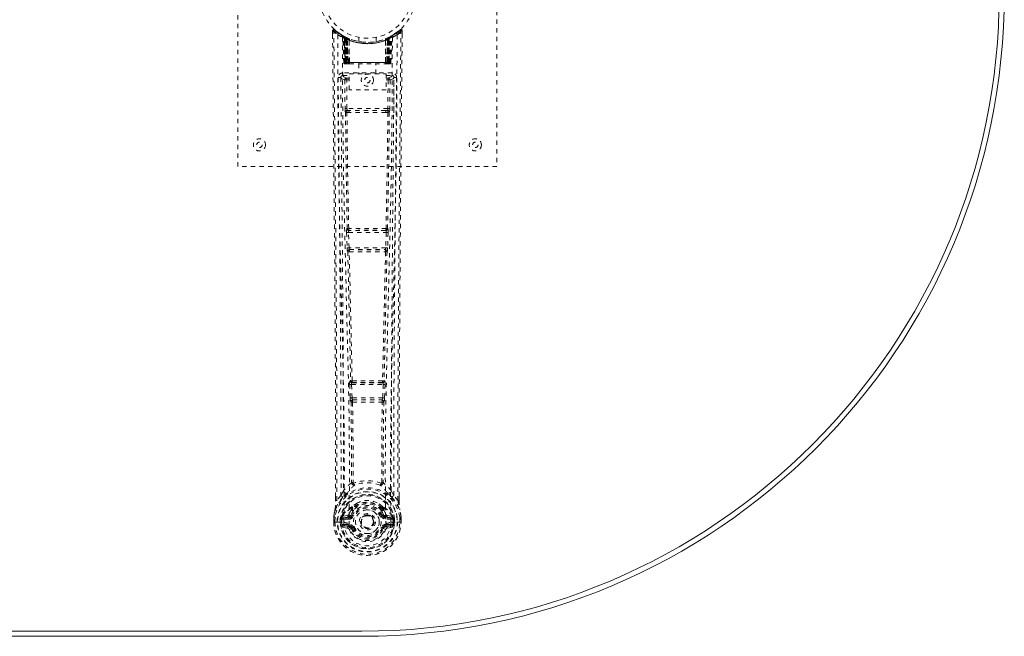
# Model space of a CAD drawing. Header units: inches. Extents: x 27.4 to 110.9, y 47.1 to 76.8.
# Tile 4 of 5: x 88.1 to 110.9, y 47.1 to 61.3. Entities that reach past the tile are written whole.
import ezdxf

# ---------------------------------------------------------------- set-up
doc = ezdxf.new("R2010")
doc.units = ezdxf.units.IN
doc.header["$MEASUREMENT"] = 0
doc.linetypes.add('SLD-Dashed', pattern=[0.075, 0.05, -0.025])
doc.linetypes.add('SLD-Solid', pattern=[0])

msp = doc.modelspace()

# ---------------------------------------------------------------- linework, layer by layer
at = {"color": 7, "linetype": 'SLD-Dashed', "lineweight": 0}
for p, q in [((93.163, 57.938), (93.163, 65.938)), ((99.163, 65.938), (99.163, 57.938)), ((95.357, 61.079), (95.357, 60.995)), ((95.595, 60.964), (95.581, 60.972)), ((95.609, 60.939), (95.596, 60.948)), ((95.617, 60.342), (95.596, 60.948)), ((95.63, 60.342), (95.609, 60.939)), ((95.679, 60.92), (95.613, 60.954)), ((95.696, 60.893), (95.628, 60.929)), ((95.649, 60.342), (95.628, 60.929)), ((95.629, 60.932), (95.651, 60.338)), ((95.656, 60.899), (95.668, 60.925)), ((95.656, 60.899), (95.656, 60.342)), ((95.661, 60.896), (95.656, 60.899)), ((95.661, 60.896), (95.673, 60.922)), ((95.661, 60.342), (95.661, 60.896)), ((95.668, 60.925), (95.673, 60.922)), ((95.669, 60.892), (95.681, 60.919)), ((95.669, 60.342), (95.669, 60.892)), ((95.673, 60.89), (95.686, 60.917)), ((95.673, 60.89), (95.673, 60.342)), ((95.681, 60.919), (95.679, 60.92)), ((95.686, 60.917), (95.681, 60.919)), ((95.688, 60.884), (95.699, 60.91)), ((95.688, 60.884), (95.688, 60.342)), ((95.691, 60.882), (95.703, 60.909)), ((95.691, 60.342), (95.691, 60.882)), ((95.696, 60.893), (95.698, 60.893)), ((95.715, 60.342), (95.696, 60.893)), ((95.698, 60.893), (95.717, 60.342)), ((95.699, 60.91), (95.703, 60.909)), ((95.746, 60.89), (95.743, 60.892)), ((95.963, 60.927), (95.963, 60.83)), ((96.363, 60.83), (96.363, 60.927)), ((96.583, 60.892), (96.58, 60.89)), ((96.61, 60.342), (96.629, 60.893)), ((96.63, 60.893), (96.611, 60.342)), ((96.624, 60.909), (96.635, 60.882)), ((96.627, 60.91), (96.653, 60.923)), ((96.627, 60.91), (96.639, 60.884)), ((96.629, 60.893), (96.63, 60.893)), ((96.698, 60.929), (96.63, 60.893)), ((96.635, 60.882), (96.635, 60.342)), ((96.639, 60.342), (96.639, 60.884)), ((96.645, 60.919), (96.641, 60.917)), ((96.641, 60.917), (96.653, 60.89)), ((96.645, 60.919), (96.658, 60.892)), ((96.647, 60.92), (96.646, 60.919)), ((96.714, 60.954), (96.647, 60.92)), ((96.653, 60.922), (96.658, 60.925)), ((96.653, 60.922), (96.666, 60.896)), ((96.653, 60.342), (96.653, 60.89)), ((96.658, 60.892), (96.657, 60.342)), ((96.658, 60.925), (96.667, 60.929)), ((96.658, 60.925), (96.671, 60.899)), ((96.671, 60.899), (96.666, 60.896)), ((96.666, 60.896), (96.666, 60.342)), ((96.671, 60.342), (96.671, 60.899)), ((96.676, 60.338), (96.698, 60.932)), ((96.678, 60.342), (96.698, 60.929)), ((96.691, 60.923), (96.686, 60.924)), ((96.696, 60.342), (96.717, 60.939)), ((96.71, 60.342), (96.731, 60.948)), ((96.731, 60.948), (96.717, 60.939)), ((96.745, 60.972), (96.732, 60.964)), ((96.809, 61.014), (96.749, 60.977)), ((96.92, 61.102), (96.819, 61.021)), ((96.97, 61.079), (96.94, 61.08)), ((96.969, 60.994), (96.97, 61.079)), ((95.742, 60.864), (95.741, 60.865)), ((95.745, 60.34), (95.741, 60.865)), ((95.742, 60.864), (95.747, 60.342)), ((96.58, 60.342), (96.584, 60.864)), ((96.586, 60.865), (96.581, 60.34)), ((96.586, 60.865), (96.584, 60.864)), ((95.617, 60.342), (95.63, 60.342)), ((95.644, 60.314), (95.648, 60.313)), ((95.649, 60.342), (95.715, 60.342)), ((95.649, 60.313), (95.649, 60.313)), ((95.656, 60.313), (95.661, 60.313)), ((95.66, 60.313), (95.67, 60.313)), ((96.666, 60.342), (95.661, 60.342)), ((95.67, 60.313), (95.674, 60.313)), ((95.673, 60.342), (96.653, 60.342)), ((95.679, 60.313), (95.745, 60.313)), ((95.688, 60.342), (95.691, 60.342)), ((96.635, 60.342), (95.691, 60.342)), ((95.717, 60.342), (95.715, 60.342)), ((95.745, 60.34), (95.747, 60.342)), ((95.747, 60.342), (96.58, 60.342)), ((95.747, 60.313), (96.579, 60.313)), ((95.968, 60.313), (95.968, 60.08)), ((96.358, 60.08), (96.358, 60.313)), ((96.58, 60.342), (96.581, 60.34)), ((96.581, 60.313), (96.648, 60.313)), ((96.611, 60.342), (96.61, 60.342)), ((96.611, 60.342), (96.678, 60.342)), ((96.635, 60.342), (96.639, 60.342)), ((96.653, 60.313), (96.657, 60.313)), ((96.657, 60.313), (96.666, 60.313)), ((96.665, 60.313), (96.67, 60.313)), ((96.67, 60.313), (96.67, 60.315)), ((96.678, 60.313), (96.678, 60.313)), ((96.679, 60.313), (96.683, 60.314)), ((96.696, 60.342), (96.71, 60.342)), ((95.55, 60.016), (95.547, 59.998)), ((95.547, 60.006), (95.547, 59.996)), ((95.547, 59.996), (95.547, 59.994)), ((95.547, 59.995), (95.554, 59.181)), ((95.592, 60.104), (95.592, 60.044)), ((96.735, 60.104), (95.592, 60.104)), ((95.592, 60.044), (95.739, 60.044)), ((95.684, 59.986), (95.684, 59.941)), ((95.739, 59.986), (95.684, 59.986)), ((95.739, 60.08), (96.6, 60.08)), ((95.739, 59.714), (95.739, 60.08)), ((96.6, 60.08), (96.6, 59.714)), ((96.6, 60.044), (96.735, 60.044)), ((96.6, 59.986), (96.643, 59.986)), ((96.643, 59.986), (96.643, 59.941)), ((96.735, 60.044), (96.735, 60.104)), ((96.772, 59.181), (96.779, 59.995)), ((96.78, 59.998), (96.777, 60.016)), ((96.78, 59.996), (96.779, 60.006)), ((96.78, 59.994), (96.78, 59.996)), ((95.639, 59.941), (95.646, 59.281)), ((95.639, 59.941), (95.684, 59.941)), ((95.739, 59.941), (95.684, 59.941)), ((95.691, 59.281), (95.684, 59.941)), ((96.6, 59.941), (96.643, 59.941)), ((96.643, 59.941), (96.636, 59.281)), ((96.688, 59.941), (96.681, 59.281)), ((96.6, 59.714), (95.739, 59.714)), ((95.689, 59.191), (95.737, 59.191)), ((96.636, 59.281), (95.691, 59.281)), ((95.747, 59.237), (95.7, 59.237)), ((96.579, 59.237), (95.747, 59.237)), ((96.627, 59.237), (96.579, 59.237)), ((96.589, 59.191), (96.638, 59.191)), ((99.163, 57.938), (93.163, 57.938)), ((95.683, 56.41), (95.694, 56.057)), ((95.696, 56.502), (95.691, 56.5)), ((95.728, 56.411), (96.599, 56.411)), ((95.739, 56.059), (95.728, 56.411)), ((95.735, 56.456), (95.741, 56.459)), ((96.591, 56.456), (95.735, 56.456)), ((96.586, 56.459), (96.591, 56.456)), ((96.599, 56.411), (96.588, 56.059)), ((96.636, 56.5), (96.63, 56.502)), ((96.643, 56.41), (96.632, 56.057)), ((95.707, 55.967), (95.708, 55.967)), ((96.588, 56.059), (95.739, 56.059)), ((95.753, 56.013), (95.752, 56.014)), ((95.752, 56.014), (96.574, 56.014)), ((96.574, 56.014), (96.574, 56.013)), ((96.619, 55.967), (96.619, 55.967)), ((95.776, 52.981), (95.763, 52.977)), ((95.807, 52.934), (95.82, 52.938)), ((96.519, 52.934), (95.807, 52.934)), ((96.507, 52.938), (96.519, 52.934)), ((96.551, 52.981), (96.564, 52.977)), ((95.753, 52.888), (95.765, 52.579)), ((95.797, 52.889), (96.529, 52.889)), ((95.809, 52.58), (95.797, 52.889)), ((96.529, 52.889), (96.517, 52.58)), ((96.574, 52.888), (96.562, 52.579)), ((95.765, 52.579), (95.767, 52.545)), ((95.783, 52.489), (95.784, 52.488)), ((96.517, 52.58), (95.809, 52.58)), ((95.828, 52.535), (95.828, 52.536)), ((95.828, 52.536), (96.499, 52.536)), ((96.499, 52.536), (96.498, 52.535)), ((96.542, 52.488), (96.543, 52.489)), ((96.562, 52.579), (96.559, 52.545)), ((95.552, 50.323), (95.612, 50.435)), ((96.715, 50.435), (96.774, 50.323)), ((95.427, 50.206), (95.427, 50.295)), ((95.428, 50.296), (95.428, 50.207)), ((95.552, 50.323), (95.456, 50.207)), ((96.87, 50.207), (96.774, 50.323)), ((96.899, 50.207), (96.899, 50.308)), ((96.9, 50.206), (96.9, 50.308)), ((95.792, 50.019), (95.792, 49.997)), ((95.799, 50.047), (95.81, 50.065)), ((95.815, 50.014), (95.815, 49.992)), ((96.512, 49.992), (96.511, 50.014)), ((96.516, 50.065), (96.528, 50.047)), ((96.535, 50.019), (96.535, 49.997)), ((95.384, 49.828), (95.384, 49.824)), ((95.384, 49.707), (95.384, 49.824)), ((95.385, 49.824), (95.385, 49.706)), ((95.414, 49.824), (95.413, 49.708)), ((95.565, 49.779), (95.535, 49.781)), ((95.535, 49.78), (95.535, 49.781)), ((95.535, 49.708), (95.535, 49.78)), ((95.565, 49.779), (95.564, 49.708)), ((95.565, 49.78), (95.57, 49.799)), ((95.57, 49.799), (95.57, 49.786)), ((95.57, 49.786), (95.57, 49.708)), ((95.58, 49.827), (95.577, 49.823)), ((95.58, 49.827), (95.59, 49.838)), ((95.705, 49.859), (95.59, 49.838)), ((95.59, 49.838), (95.59, 49.838)), ((95.59, 49.838), (95.59, 49.838)), ((95.605, 49.805), (95.735, 49.83)), ((95.605, 49.805), (95.605, 49.775)), ((95.735, 49.805), (95.605, 49.805)), ((95.735, 49.775), (95.605, 49.775)), ((95.735, 49.83), (95.735, 49.805)), ((95.735, 49.775), (95.735, 49.805)), ((95.782, 49.859), (95.79, 49.871)), ((95.79, 49.871), (95.817, 49.859)), ((96.007, 49.714), (96.008, 49.729)), ((96.007, 49.705), (96.007, 49.714)), ((96.51, 49.859), (96.537, 49.871)), ((96.537, 49.871), (96.544, 49.859)), ((96.592, 49.83), (96.722, 49.805)), ((96.592, 49.83), (96.592, 49.805)), ((96.722, 49.805), (96.592, 49.805)), ((96.592, 49.775), (96.592, 49.805)), ((96.722, 49.775), (96.592, 49.775)), ((96.737, 49.838), (96.621, 49.859)), ((96.722, 49.775), (96.722, 49.805)), ((96.737, 49.838), (96.747, 49.827)), ((96.75, 49.823), (96.747, 49.827)), ((96.756, 49.799), (96.756, 49.786)), ((96.762, 49.78), (96.756, 49.799)), ((96.756, 49.786), (96.757, 49.708)), ((96.792, 49.781), (96.762, 49.779)), ((96.762, 49.708), (96.762, 49.779)), ((96.792, 49.781), (96.792, 49.78)), ((96.792, 49.78), (96.792, 49.708)), ((96.913, 49.708), (96.913, 49.824)), ((96.942, 49.706), (96.941, 49.824)), ((96.942, 49.824), (96.942, 49.828)), ((96.943, 49.707), (96.942, 49.824)), ((95.384, 49.707), (95.388, 49.707)), ((95.388, 49.707), (95.441, 49.707)), ((95.441, 49.707), (95.464, 49.707)), ((95.464, 49.707), (95.47, 49.707)), ((95.47, 49.707), (95.62, 49.707)), ((95.535, 49.708), (95.535, 49.708)), ((95.57, 49.708), (95.564, 49.708)), ((95.588, 49.587), (95.707, 49.563)), ((95.618, 49.653), (95.618, 49.623)), ((95.618, 49.653), (95.735, 49.653)), ((95.735, 49.602), (95.618, 49.623)), ((95.618, 49.623), (95.735, 49.623)), ((95.62, 49.707), (95.62, 49.707)), ((95.735, 49.653), (95.735, 49.623)), ((95.735, 49.602), (95.735, 49.623)), ((95.794, 49.559), (95.79, 49.567)), ((95.817, 49.568), (95.794, 49.559)), ((96.532, 49.559), (96.51, 49.568)), ((96.536, 49.567), (96.532, 49.559)), ((96.587, 49.536), (96.532, 49.559)), ((96.592, 49.653), (96.592, 49.623)), ((96.592, 49.653), (96.709, 49.653)), ((96.709, 49.623), (96.592, 49.602)), ((96.592, 49.602), (96.592, 49.623)), ((96.592, 49.623), (96.709, 49.623)), ((96.62, 49.563), (96.739, 49.587)), ((96.707, 49.707), (96.857, 49.707)), ((96.709, 49.623), (96.709, 49.653)), ((96.757, 49.708), (96.762, 49.708)), ((96.857, 49.707), (96.863, 49.707)), ((96.863, 49.707), (96.886, 49.707)), ((96.886, 49.707), (96.939, 49.707)), ((96.939, 49.707), (96.943, 49.707))]:
    msp.add_line(p, q, dxfattribs=at)
at = {"color": 7, "linetype": 'SLD-Solid', "lineweight": 15}
for p, q in [((96.038, 47.181), (42.288, 47.181)), ((42.288, 47.181), (96.038, 47.181)), ((96.038, 47.063), (42.288, 47.063))]:
    msp.add_line(p, q, dxfattribs=at)
at = {"color": 7, "linetype": 'SLD-Dashed', "lineweight": 0, "flags": 128}
for points in [[(95.356, 61.079), (95.357, 61.079), (95.359, 61.079), (95.365, 61.08), (95.375, 61.08), (95.381, 61.079), (95.386, 61.08)], [(95.427, 50.295), (95.424, 52.924), (95.407, 55.642), (95.382, 58.361), (95.356, 61.079)], [(95.405, 61.099), (95.398, 61.103), (95.39, 61.106), (95.381, 61.106), (95.374, 61.105), (95.367, 61.101), (95.361, 61.096), (95.358, 61.089), (95.357, 61.082)], [(95.386, 61.08), (95.394, 61.088), (95.401, 61.095), (95.405, 61.1), (95.407, 61.102)], [(95.456, 50.207), (95.457, 50.946), (95.457, 51.726), (95.455, 52.549), (95.451, 53.414), (95.447, 54.211), (95.441, 55.041), (95.44, 55.231), (95.439, 55.424), (95.437, 55.618), (95.436, 55.751), (95.435, 55.881), (95.434, 56.016), (95.432, 56.158), (95.428, 56.611), (95.424, 57.116), (95.419, 57.671), (95.415, 58.022), (95.412, 58.395), (95.408, 58.797), (95.404, 59.173), (95.4, 59.664), (95.395, 60.1), (95.392, 60.481), (95.389, 60.808), (95.387, 61.08)], [(95.475, 60.986), (95.481, 59.395), (95.499, 57.806), (95.53, 56.219), (95.568, 54.637), (95.597, 53.397), (95.621, 52.161), (95.63, 50.931), (95.62, 49.707)], [(95.584, 60.93), (95.591, 59.344), (95.611, 57.759), (95.644, 56.177), (95.684, 54.598), (95.716, 53.361), (95.74, 52.127), (95.75, 50.899), (95.738, 49.677)], [(95.589, 60.965), (95.596, 60.954), (95.6, 60.94)], [(95.596, 60.953), (95.597, 60.948), (95.597, 60.946)], [(95.627, 60.936), (95.628, 60.931), (95.628, 60.929)], [(95.629, 60.945), (95.636, 60.941), (95.668, 60.925)], [(96.742, 60.93), (96.736, 59.344), (96.716, 57.759), (96.683, 56.177), (96.642, 54.598), (96.611, 53.361), (96.586, 52.127), (96.577, 50.899), (96.589, 49.677)], [(96.851, 60.986), (96.846, 59.395), (96.827, 57.806), (96.797, 56.219), (96.759, 54.637), (96.729, 53.397), (96.706, 52.161), (96.696, 50.931), (96.706, 49.707)], [(96.87, 50.207), (96.869, 51.021), (96.87, 51.87), (96.872, 52.754), (96.876, 53.556), (96.879, 54.074), (96.882, 54.616), (96.886, 55.182), (96.891, 55.745), (96.895, 56.233), (96.901, 56.88), (96.907, 57.568), (96.914, 58.298), (96.92, 58.974), (96.94, 61.08)], [(96.9, 50.308), (96.903, 52.924), (96.92, 55.641), (96.944, 58.362), (96.97, 61.079)], [(96.967, 61.079), (96.965, 61.087), (96.962, 61.095), (96.957, 61.101), (96.95, 61.106), (96.943, 61.109), (96.936, 61.109), (96.929, 61.107), (96.922, 61.103)], [(95.656, 60.342), (95.641, 60.342), (95.628, 60.342), (95.62, 60.342), (95.617, 60.342)], [(95.63, 60.342), (95.634, 60.342), (95.642, 60.342), (95.655, 60.342), (95.669, 60.342)], [(95.688, 60.342), (95.68, 60.342), (95.672, 60.342), (95.665, 60.342), (95.659, 60.342), (95.654, 60.342), (95.651, 60.342), (95.649, 60.342), (95.649, 60.342)], [(95.649, 60.342), (95.65, 60.335), (95.65, 60.333)], [(95.662, 60.313), (95.662, 60.313), (95.663, 60.313), (95.666, 60.314), (95.67, 60.315)], [(95.677, 60.313), (95.679, 60.313), (95.68, 60.313)], [(95.717, 60.342), (95.72, 60.332), (95.727, 60.323)], [(95.745, 60.34), (95.73, 60.326), (95.727, 60.323)], [(96.581, 60.34), (96.596, 60.326), (96.6, 60.323)], [(96.6, 60.323), (96.606, 60.332), (96.61, 60.342)], [(96.678, 60.342), (96.678, 60.342), (96.676, 60.342), (96.672, 60.342), (96.667, 60.342), (96.661, 60.342), (96.654, 60.342), (96.647, 60.342), (96.639, 60.342)], [(96.657, 60.342), (96.672, 60.342), (96.684, 60.342), (96.693, 60.342), (96.696, 60.342)], [(96.657, 60.315), (96.661, 60.314), (96.663, 60.313), (96.664, 60.313), (96.664, 60.313)], [(96.71, 60.342), (96.707, 60.342), (96.699, 60.342), (96.686, 60.342), (96.671, 60.342)], [(95.487, 59.998), (95.49, 59.622), (95.494, 59.193), (95.499, 58.723), (95.503, 58.298), (95.505, 58.076), (95.507, 57.853), (95.509, 57.631), (95.512, 57.378), (95.514, 57.123), (95.517, 56.876), (95.521, 56.372), (95.526, 55.904), (95.529, 55.472), (95.533, 55.05), (95.537, 54.56), (95.543, 53.719), (95.547, 52.871), (95.551, 51.993), (95.553, 51.139), (95.552, 50.323)], [(95.547, 59.998), (95.57, 59.97), (95.639, 59.941)], [(95.547, 59.998), (95.577, 56.81), (95.603, 53.622), (95.612, 50.435)], [(95.684, 59.986), (95.615, 60.015), (95.592, 60.044)], [(96.735, 60.044), (96.712, 60.015), (96.643, 59.986)], [(96.688, 59.941), (96.757, 59.97), (96.778, 59.995)], [(96.715, 50.435), (96.724, 53.622), (96.749, 56.81), (96.78, 59.998)], [(96.774, 50.323), (96.774, 51.063), (96.775, 51.835), (96.778, 52.638), (96.782, 53.404), (96.787, 54.179), (96.793, 54.955), (96.799, 55.711), (96.806, 56.437), (96.812, 57.112), (96.819, 57.869), (96.826, 58.578), (96.833, 59.276), (96.84, 59.998)], [(96.688, 59.941), (96.683, 59.941), (96.673, 59.941), (96.659, 59.941), (96.643, 59.941)], [(95.691, 59.281), (95.675, 59.281), (95.661, 59.281), (95.651, 59.281), (95.646, 59.281)], [(95.656, 59.193), (95.672, 57.847), (95.696, 56.502)], [(95.73, 56.5), (95.705, 57.845), (95.689, 59.191)], [(96.589, 59.191), (96.378, 59.19), (96.163, 59.19), (95.949, 59.19), (95.737, 59.191)], [(96.579, 59.237), (96.375, 59.237), (96.169, 59.237), (95.957, 59.237), (95.747, 59.237)], [(96.638, 59.191), (96.621, 57.845), (96.596, 56.5)], [(96.627, 59.237), (96.644, 59.234), (96.654, 59.226)], [(96.671, 59.193), (96.655, 57.847), (96.63, 56.502)], [(96.681, 59.281), (96.676, 59.281), (96.666, 59.281), (96.651, 59.281), (96.636, 59.281)], [(95.728, 56.411), (95.72, 56.411), (95.712, 56.411), (95.705, 56.41), (95.698, 56.41), (95.692, 56.41), (95.688, 56.41), (95.685, 56.41), (95.683, 56.41)], [(96.643, 56.41), (96.642, 56.41), (96.639, 56.41), (96.634, 56.41), (96.629, 56.41), (96.622, 56.41), (96.615, 56.411), (96.607, 56.411), (96.599, 56.411)], [(95.739, 56.059), (95.731, 56.058), (95.723, 56.058), (95.715, 56.058), (95.709, 56.058), (95.703, 56.057), (95.699, 56.057), (95.696, 56.057), (95.694, 56.057)], [(95.694, 56.057), (95.696, 56.024), (95.696, 56.022)], [(95.708, 55.967), (95.743, 54.472), (95.776, 52.981)], [(95.811, 52.977), (95.778, 54.468), (95.742, 55.964)], [(96.584, 55.964), (96.549, 54.468), (96.515, 52.977)], [(96.619, 55.967), (96.584, 54.472), (96.551, 52.981)], [(96.632, 56.057), (96.631, 56.057), (96.628, 56.057), (96.623, 56.057), (96.618, 56.058), (96.611, 56.058), (96.604, 56.058), (96.596, 56.058), (96.588, 56.059)], [(96.614, 55.987), (96.616, 55.985), (96.619, 55.967)], [(96.632, 56.057), (96.631, 56.024), (96.63, 56.022)], [(95.797, 52.889), (95.797, 52.898), (95.797, 52.906), (95.799, 52.92), (95.802, 52.93), (95.807, 52.934)], [(96.519, 52.934), (96.524, 52.93), (96.528, 52.92), (96.53, 52.906), (96.53, 52.898), (96.529, 52.889)], [(95.797, 52.889), (95.789, 52.889), (95.782, 52.889), (95.774, 52.888), (95.768, 52.888), (95.762, 52.888), (95.758, 52.888), (95.755, 52.888), (95.753, 52.888)], [(96.574, 52.888), (96.572, 52.888), (96.569, 52.888), (96.564, 52.888), (96.559, 52.888), (96.552, 52.888), (96.545, 52.889), (96.537, 52.889), (96.529, 52.889)], [(95.809, 52.58), (95.801, 52.58), (95.794, 52.58), (95.787, 52.58), (95.78, 52.579), (95.775, 52.579), (95.77, 52.579), (95.767, 52.579), (95.765, 52.579)], [(95.784, 52.488), (95.795, 51.557), (95.796, 50.628)], [(95.82, 52.483), (95.831, 51.551), (95.831, 50.621)], [(96.495, 50.621), (96.496, 51.551), (96.507, 52.483)], [(96.517, 52.58), (96.516, 52.572), (96.515, 52.563), (96.511, 52.549), (96.505, 52.539), (96.502, 52.537), (96.5, 52.536), (96.499, 52.536)], [(96.562, 52.579), (96.557, 52.579), (96.546, 52.579), (96.532, 52.58), (96.517, 52.58)], [(96.542, 52.488), (96.532, 51.557), (96.531, 50.628)], [(95.831, 50.621), (95.832, 50.619), (95.832, 50.617), (95.835, 50.614), (95.841, 50.61)], [(96.485, 50.61), (96.492, 50.614), (96.494, 50.617), (96.495, 50.619), (96.495, 50.621)], [(95.793, 50.619), (95.696, 50.533), (95.612, 50.435)], [(95.793, 50.619), (95.795, 50.609), (95.8, 50.6), (95.806, 50.594), (95.814, 50.591), (95.822, 50.591), (95.83, 50.595), (95.836, 50.601), (95.841, 50.61)], [(96.485, 50.61), (96.49, 50.601), (96.497, 50.595), (96.505, 50.591), (96.513, 50.591), (96.52, 50.594), (96.527, 50.6), (96.531, 50.609), (96.533, 50.619)], [(96.715, 50.435), (96.631, 50.533), (96.533, 50.619)], [(95.595, 50.283), (95.494, 50.159), (95.415, 50.005)], [(95.456, 50.207), (95.45, 50.207), (95.444, 50.207), (95.438, 50.207), (95.433, 50.207), (95.43, 50.207), (95.427, 50.207), (95.426, 50.206), (95.427, 50.206)], [(95.705, 50.386), (95.699, 50.38), (95.69, 50.371)], [(96.637, 50.371), (96.627, 50.38), (96.622, 50.386)], [(96.732, 50.283), (96.832, 50.159), (96.912, 50.005)], [(96.9, 50.206), (96.9, 50.206), (96.899, 50.207), (96.897, 50.207), (96.893, 50.207), (96.888, 50.207), (96.882, 50.207), (96.876, 50.207), (96.87, 50.207)], [(95.415, 50.005), (95.398, 49.926), (95.384, 49.828)], [(95.384, 49.824), (95.397, 49.919), (95.413, 49.994)], [(95.415, 50.005), (95.413, 49.999), (95.413, 49.994)], [(95.792, 49.997), (95.761, 49.946), (95.733, 49.882)], [(95.936, 50.15), (95.886, 50.124), (95.81, 50.065)], [(96.516, 50.065), (96.441, 50.124), (96.391, 50.15)], [(96.537, 49.871), (96.511, 49.931), (96.483, 49.979)], [(96.535, 49.997), (96.566, 49.946), (96.594, 49.882)], [(96.914, 49.994), (96.914, 49.999), (96.912, 50.005)], [(96.942, 49.828), (96.931, 49.916), (96.912, 50.005)], [(96.942, 49.824), (96.93, 49.919), (96.914, 49.994)], [(95.384, 49.828), (95.385, 49.828), (95.387, 49.827), (95.39, 49.827), (95.394, 49.826), (95.398, 49.826), (95.403, 49.825), (95.408, 49.824), (95.414, 49.824)], [(95.384, 49.824), (95.384, 49.824), (95.385, 49.824), (95.387, 49.824), (95.391, 49.824), (95.396, 49.824), (95.401, 49.824), (95.407, 49.824), (95.414, 49.824)], [(95.565, 49.779), (95.565, 49.779), (95.565, 49.78)], [(95.605, 49.775), (95.587, 49.778), (95.57, 49.786)], [(95.733, 49.882), (95.719, 49.865), (95.705, 49.859)], [(95.844, 49.848), (95.839, 49.85), (95.834, 49.852), (95.829, 49.854), (95.825, 49.856), (95.822, 49.857), (95.819, 49.858), (95.817, 49.859), (95.817, 49.859)], [(96.482, 49.848), (96.488, 49.85), (96.493, 49.852), (96.497, 49.854), (96.502, 49.856), (96.505, 49.857), (96.508, 49.858), (96.509, 49.859), (96.51, 49.859)], [(96.594, 49.882), (96.607, 49.865), (96.621, 49.859)], [(96.756, 49.786), (96.74, 49.778), (96.722, 49.775)], [(96.762, 49.78), (96.762, 49.779), (96.762, 49.779)], [(96.942, 49.828), (96.941, 49.828), (96.939, 49.827), (96.937, 49.827), (96.933, 49.826), (96.928, 49.826), (96.924, 49.825), (96.918, 49.824), (96.913, 49.824)], [(96.913, 49.824), (96.919, 49.824), (96.925, 49.824), (96.931, 49.824), (96.936, 49.824), (96.939, 49.824), (96.942, 49.824), (96.943, 49.824), (96.942, 49.824)], [(95.413, 49.708), (95.407, 49.708), (95.401, 49.708), (95.395, 49.707), (95.391, 49.707), (95.387, 49.707), (95.384, 49.707), (95.383, 49.707), (95.384, 49.707)], [(95.564, 49.708), (95.561, 49.708), (95.554, 49.708), (95.545, 49.708), (95.535, 49.708)], [(95.575, 49.635), (95.595, 49.648), (95.618, 49.653)], [(96.589, 49.677), (96.584, 49.6), (96.561, 49.524), (96.522, 49.454), (96.468, 49.393), (96.402, 49.344), (96.328, 49.307), (96.247, 49.285), (96.163, 49.277), (96.08, 49.285), (95.999, 49.307), (95.924, 49.344), (95.859, 49.393), (95.805, 49.454), (95.766, 49.524), (95.743, 49.6), (95.738, 49.677)], [(95.844, 49.58), (95.839, 49.578), (95.834, 49.576), (95.829, 49.574), (95.825, 49.572), (95.822, 49.57), (95.819, 49.569), (95.817, 49.569), (95.817, 49.568)], [(96.482, 49.58), (96.488, 49.578), (96.493, 49.576), (96.497, 49.574), (96.502, 49.572), (96.505, 49.57), (96.508, 49.569), (96.509, 49.569), (96.51, 49.568)], [(96.709, 49.653), (96.732, 49.648), (96.751, 49.635)], [(96.943, 49.707), (96.943, 49.707), (96.942, 49.707), (96.94, 49.707), (96.936, 49.707), (96.931, 49.707), (96.926, 49.708), (96.92, 49.708), (96.913, 49.708)]]:
    msp.add_lwpolyline(points, dxfattribs=at)
at = {"color": 7, "linetype": 'SLD-Dashed', "lineweight": 0}
for centre, radius in [((96.163, 61.938), 1.125), ((96.163, 61.938), 1.03), ((96.163, 59.938), 0.141), ((96.163, 59.938), 0.0625), ((93.663, 58.438), 0.141), ((93.663, 58.438), 0.0625), ((98.663, 58.438), 0.141), ((98.663, 58.438), 0.0625), ((96.163, 49.714), 0.7), ((96.163, 49.714), 0.69), ((96.163, 49.714), 0.623), ((96.163, 49.714), 0.32), ((96.163, 49.714), 0.275), ((96.163, 49.714), 0.188), ((96.163, 49.714), 0.157), ((96.163, 49.714), 0.142), ((96.163, 49.714), 0.14), ((96.163, 49.714), 0.138)]:
    msp.add_circle(centre, radius, dxfattribs=at)
at = {"color": 7, "linetype": 'SLD-Solid', "lineweight": 15}
for radius in [14.875, 14.757, 14.757]:
    msp.add_arc((96.038, 61.938), radius, 270, 90, dxfattribs=at)
at = {"color": 7, "linetype": 'SLD-Dashed', "lineweight": 0}
for centre, radius, start, end in [((95.386, 61.08), 0.03, 47.8482, 180.5287), ((96.94, 61.08), 0.03, 359.4701, 132.151), ((96.158, 61.973), 1.2, 228.104, 235.3369), ((96.163, 61.938), 1.158, 227.8714, 312.1369), ((96.159, 61.932), 1.12, 227.8952, 235.3635), ((95.505, 60.986), 0.03, 55.928, 179.7337), ((96.15, 62.174), 1.366, 240.4193, 245.5466), ((96.163, 61.938), 1.127, 235.3416, 240.4739), ((95.566, 60.947), 0.03, 1.9787, 58.9244), ((96.166, 61.942), 1.132, 238.9271, 239.8033), ((95.546, 60.911), 0.0707, 31.4619, 58.89), ((95.625, 60.918), 0.0429, 114.1643, 162.9962), ((96.163, 61.97), 1.19, 240.8801, 299.1199), ((95.58, 60.938), 0.0299, 1.9029, 59.699), ((96.084, 61.799), 0.968, 239.6331, 242.5109), ((96.174, 61.96), 1.154, 239.9239, 243.9568), ((96.153, 61.572), 0.837, 228.2561, 233.5281), ((96.163, 61.938), 1.127, 240.4733, 299.5267), ((96.14, 61.552), 0.811, 229.0924, 234.4539), ((95.598, 60.928), 0.03, 16.8818, 61.2359), ((95.598, 60.928), 0.0299, 1.8015, 60.7465), ((96.159, 61.929), 1.117, 240.7589, 245.7308), ((96.151, 61.56), 0.819, 230.3885, 235.594), ((96.163, 61.937), 1.155, 244.2142, 295.7858), ((96.163, 61.937), 1.155, 244.9104, 295.0896), ((95.666, 60.893), 0.0297, 1.4744, 64.4776), ((95.668, 60.892), 0.0297, 1.4759, 64.5498), ((96.163, 61.937), 1.155, 245.8866, 294.1134), ((96.121, 61.492), 0.733, 234.7584, 238.7649), ((95.714, 60.881), 0.0311, 328.3239, 19.6375), ((95.713, 60.881), 0.0345, 328.9454, 15.1684), ((96.614, 60.881), 0.0345, 164.8325, 211.0438), ((96.613, 60.881), 0.031, 160.2252, 211.6849), ((96.207, 61.49), 0.732, 301.2355, 305.2466), ((96.272, 61.703), 0.868, 293.558, 295.4834), ((96.682, 60.816), 0.109, 91.248, 120.4796), ((96.659, 60.892), 0.0297, 115.4502, 178.5241), ((96.66, 60.893), 0.0297, 115.5235, 178.5244), ((96.176, 61.56), 0.819, 304.4054, 309.6121), ((96.188, 61.55), 0.808, 305.5362, 310.9175), ((96.714, 60.797), 0.137, 89.4085, 113.5144), ((96.174, 61.572), 0.837, 306.4734, 311.7424), ((96.728, 60.928), 0.0299, 119.2499, 178.1943), ((96.31, 61.685), 0.835, 298.79, 300.35), ((96.747, 60.938), 0.0299, 120.301, 178.0971), ((96.164, 61.937), 1.126, 299.5244, 304.6601), ((96.701, 60.918), 0.0429, 17.0113, 65.8254), ((96.761, 60.947), 0.03, 121.0863, 178.0106), ((96.178, 62.172), 1.364, 294.4491, 299.585), ((96.168, 61.932), 1.12, 304.6365, 312.1027), ((96.821, 60.986), 0.03, 0.2591, 124.0792), ((96.165, 61.978), 1.206, 304.6789, 311.8733), ((96.884, 61.049), 0.0641, 28.6865, 55.7149), ((96.163, 61.901), 1.12, 247.9257, 292.0743), ((95.647, 60.343), 0.03, 181.9979, 269.9956), ((95.648, 60.343), 0.0305, 182.3678, 249.3723), ((95.66, 60.343), 0.03, 181.9734, 246.5689), ((95.661, 60.344), 0.0315, 237.9473, 270.6842), ((95.679, 60.343), 0.03, 181.9293, 269.9386), ((95.676, 60.202), 0.114, 100.0906, 103.9866), ((96.474, 60.338), 0.818, 179.7658, 181.6405), ((96.07, 60.335), 0.409, 179.0078, 183.0631), ((96.091, 60.335), 0.422, 179.0352, 182.9707), ((96.098, 60.335), 0.425, 179.0508, 182.9551), ((96.13, 60.335), 0.442, 179.0835, 182.8389), ((96.134, 60.335), 0.443, 179.0881, 182.8343), ((95.745, 60.343), 0.0299, 181.7999, 269.8113), ((95.748, 60.339), 0.0265, 218.3699, 269.3781), ((96.579, 60.34), 0.0266, 270.8033, 321.4477), ((96.581, 60.343), 0.0299, 270.1887, 358.2045), ((96.19, 60.335), 0.446, 357.1813, 0.9057), ((96.197, 60.335), 0.442, 357.1657, 0.9212), ((96.643, 60.348), 0.0353, 261.8112, 350.6796), ((96.648, 60.343), 0.03, 270.064, 358.0681), ((96.231, 60.335), 0.422, 357.0374, 0.966), ((95.818, 60.338), 0.839, 358.4079, 0.236), ((96.259, 60.335), 0.407, 356.9213, 0.9985), ((96.666, 60.344), 0.0315, 269.307, 302.3746), ((96.649, 60.197), 0.12, 75.9122, 79.5522), ((96.666, 60.343), 0.03, 293.5026, 358.0116), ((96.68, 60.343), 0.03, 270.0043, 358.0066), ((96.678, 60.343), 0.0305, 290.7202, 357.6342), ((95.591, 59.999), 0.105, 89.9153, 180.6367), ((95.529, 57.127), 2.871, 89.6424, 90.8397), ((95.592, 59.999), 0.045, 90.0204, 157.9889), ((95.684, 59.941), 0.0451, 90.4252, 180.3586), ((96.642, 59.941), 0.0451, 359.6153, 89.5766), ((96.735, 59.999), 0.105, 359.3659, 90.0821), ((96.735, 59.999), 0.045, 22.009, 89.9817), ((96.798, 57.132), 2.866, 89.1597, 90.3593), ((95.935, 59.268), 0.289, 177.3539, 195.0211), ((95.701, 59.192), 0.0456, 91.9222, 179.002), ((95.682, 59.449), 0.258, 264.2224, 271.557), ((95.763, 59.198), 0.075, 147.9981, 184.8139), ((95.768, 59.274), 0.0773, 174.5348, 208.3819), ((95.802, 59.201), 0.0652, 146.4374, 189.4352), ((96.525, 59.201), 0.0652, 350.5523, 33.5391), ((96.559, 59.274), 0.0772, 331.6177, 5.4705), ((96.563, 59.197), 0.0757, 355.3523, 31.8346), ((96.645, 59.45), 0.258, 268.4487, 275.7718), ((96.633, 59.195), 0.0384, 357.0817, 55.3583), ((96.392, 59.268), 0.289, 344.9821, 2.646), ((95.903, 56.437), 0.222, 163.6425, 187.1158), ((95.736, 56.501), 0.0451, 181.9426, 269.4419), ((95.742, 56.504), 0.0451, 181.9683, 269.4215), ((95.723, 56.635), 0.136, 258.8629, 273.2835), ((95.787, 56.425), 0.0601, 148.6021, 193.0949), ((96.163, 20.369), 36.134, 89.3135, 90.6865), ((95.787, 56.493), 0.057, 172.6122, 216.4796), ((96.163, 23.43), 33.031, 89.2676, 90.7324), ((96.585, 56.504), 0.0451, 270.5785, 358.0288), ((96.54, 56.493), 0.0567, 323.3873, 7.521), ((96.591, 56.501), 0.0451, 270.5581, 358.0574), ((96.54, 56.425), 0.0601, 346.8954, 31.4075), ((96.604, 56.636), 0.136, 266.7378, 281.113), ((96.423, 56.437), 0.222, 352.8819, 16.3598), ((95.814, 56.018), 0.118, 177.9823, 205.3704), ((95.753, 55.968), 0.0451, 90.6307, 181.6297), ((95.753, 55.968), 0.0451, 90.6353, 181.6281), ((95.734, 56.087), 0.123, 257.6594, 273.6594), ((95.801, 56.053), 0.0626, 174.4771, 218.4597), ((95.811, 55.975), 0.0697, 146.9387, 189.08), ((96.163, 89.536), 33.574, 269.2814, 270.7187), ((96.163, 89.362), 33.351, 269.2944, 270.7056), ((96.525, 56.053), 0.0626, 321.5425, 5.5207), ((96.574, 55.968), 0.0451, 358.3763, 89.3662), ((96.574, 55.97), 0.0433, 22.774, 90.2215), ((96.516, 55.975), 0.0697, 350.9173, 33.0639), ((96.592, 56.089), 0.125, 266.4439, 282.2374), ((96.513, 56.018), 0.118, 334.647, 2.0159), ((95.916, 52.915), 0.165, 157.637, 189.4027), ((95.808, 52.979), 0.0451, 182.4904, 269.1362), ((95.821, 52.983), 0.0451, 182.5981, 269.1055), ((95.805, 53.069), 0.092, 251.4668, 273.989), ((96.163, 15.95), 37.028, 89.4553, 90.5445), ((95.872, 52.97), 0.0613, 173.9437, 211.5266), ((96.163, 20.059), 32.881, 89.4018, 90.5982), ((96.506, 52.983), 0.0451, 270.8979, 357.3955), ((96.455, 52.97), 0.0607, 328.3031, 6.2266), ((96.522, 53.068), 0.0919, 266.0271, 288.5409), ((96.519, 52.979), 0.0451, 270.8625, 357.5109), ((96.411, 52.915), 0.165, 350.5952, 22.3652), ((95.86, 52.541), 0.0933, 177.533, 214.1346), ((95.828, 52.49), 0.0451, 91.0435, 182.1424), ((95.829, 52.49), 0.0451, 91.0462, 182.1513), ((95.814, 52.571), 0.0879, 250.246, 273.954), ((95.868, 52.578), 0.0588, 177.8305, 226.6364), ((95.906, 52.496), 0.0872, 153.1853, 188.1982), ((96.163, 85.212), 32.73, 269.399, 270.6008), ((96.163, 85.903), 33.37, 269.4251, 270.5749), ((96.497, 52.49), 0.0451, 357.8509, 88.9546), ((96.42, 52.496), 0.0873, 351.8107, 26.8109), ((96.498, 52.49), 0.0451, 357.8532, 88.9609), ((96.513, 52.572), 0.089, 266.1819, 289.6181), ((96.466, 52.541), 0.0933, 325.8671, 2.4618), ((95.781, 50.627), 0.0143, 327.5537, 3.3538), ((95.828, 50.701), 0.0795, 246.0608, 272.5041), ((96.163, 49.7), 0.965, 70.5264, 109.4747), ((96.499, 50.7), 0.0794, 267.4866, 293.9498), ((96.545, 50.627), 0.0143, 176.6433, 212.4492), ((96.163, 49.714), 0.787, 8.3239, 171.6761), ((96.163, 49.714), 0.758, 8.3238, 171.6762), ((95.673, 50.438), 0.0608, 182.3799, 301.9726), ((96.432, 49.876), 0.888, 129.1313, 144.9702), ((95.854, 50.623), 0.0608, 183.6699, 286.5417), ((95.918, 50.628), 0.0786, 193.3193, 233.7449), ((96.163, 49.773), 0.844, 69.7729, 110.2271), ((96.472, 50.623), 0.0608, 253.4594, 356.3307), ((96.409, 50.628), 0.0786, 306.2635, 346.6722), ((95.895, 49.877), 0.887, 35.0292, 50.8693), ((96.654, 50.438), 0.0608, 238.0298, 357.6188), ((94.225, 50.178), 1.202, 351.1879, 1.342), ((91.837, 50.846), 3.675, 346.7618, 349.9898), ((96.163, 49.714), 0.632, 6.0643, 173.9357), ((96.015, 50.771), 0.644, 224.0895, 229.2596), ((96.163, 49.714), 0.602, 6.2697, 173.7303), ((97.138, 48.708), 2.205, 131.0585, 134.43), ((96.163, 49.676), 0.494, 46.9722, 133.0278), ((96.163, 49.732), 0.476, 61.4727, 118.5264), ((95.19, 48.71), 2.203, 45.5682, 48.9433), ((96.311, 50.771), 0.644, 310.7427, 315.9112), ((100.49, 50.846), 3.676, 190.0104, 193.2379), ((98.101, 50.178), 1.202, 178.6564, 188.815), ((96.027, 49.623), 0.491, 116.1278, 155.5123), ((95.97, 49.618), 0.44, 113.9343, 149.9021), ((96.229, 49.718), 0.465, 145.8393, 160.7931), ((95.836, 50.023), 0.0444, 147.3949, 185.001), ((95.814, 50.065), 0.0506, 244.3192, 271.7503), ((95.822, 50), 0.0305, 185.6315, 316.065), ((95.814, 50.042), 0.0504, 244.2166, 271.7567), ((95.851, 50.07), 0.0404, 187.3155, 232.7691), ((96.163, 49.703), 0.453, 39.7483, 140.2509), ((95.848, 50.013), 0.0326, 132.1631, 178.3674), ((95.843, 50.016), 0.0371, 220.1742, 270.7208), ((96.163, 49.714), 0.376, 22.774, 157.226), ((96.163, 49.72), 0.411, 39.0117, 140.9885), ((96.163, 49.714), 0.346, 22.7741, 157.2259), ((96.163, 49.714), 0.275, 89.9999, 270.0001), ((96.163, 49.714), 0.275, 270.0001, 89.9999), ((96.505, 50), 0.0305, 223.9359, 354.3677), ((96.483, 50.016), 0.0371, 269.2775, 319.8313), ((96.476, 50.07), 0.0404, 307.233, 352.6824), ((96.479, 50.013), 0.0326, 1.6356, 47.8339), ((96.513, 50.065), 0.0506, 268.2546, 295.6759), ((96.513, 50.043), 0.0505, 268.2705, 295.7507), ((96.295, 49.619), 0.497, 24.8146, 63.6294), ((96.49, 50.023), 0.0444, 355.0091, 32.6928), ((96.357, 49.618), 0.439, 30.0685, 66.0868), ((96.163, 49.714), 0.78, 180, 359.4852), ((95.685, 49.783), 0.115, 159.6997, 172.2743), ((95.604, 49.835), 0.0305, 203.8317, 270.9609), ((95.735, 49.86), 0.0299, 180.9924, 268.9527), ((95.763, 49.887), 0.031, 190.1707, 328.1925), ((95.733, 49.886), 0.0565, 271.9482, 331.5752), ((95.735, 49.894), 0.089, 270, 337.226), ((95.735, 49.894), 0.119, 269.9994, 337.2262), ((96.163, 49.714), 0.157, 65.1542, 110.0596), ((96.592, 49.894), 0.119, 202.7738, 270.0006), ((96.592, 49.894), 0.089, 202.774, 270), ((96.563, 49.887), 0.031, 211.5926, 350.0513), ((96.594, 49.886), 0.0567, 208.2264, 267.982), ((96.591, 49.86), 0.0299, 271.0477, 359.0026), ((96.722, 49.835), 0.0305, 269.0316, 336.1757), ((96.672, 49.791), 0.0843, 5.4038, 22.6222), ((96.913, 49.824), 0.03, 0.2178, 5.2738), ((96.163, 49.714), 0.78, 180.5288, 359.4712), ((96.163, 49.714), 0.75, 180.4561, 359.5439), ((96.163, 49.714), 0.629, 180.5443, 359.4557), ((96.163, 49.714), 0.599, 180.5443, 359.4557), ((96.163, 49.714), 0.593, 180.5524, 187.6091), ((95.779, 49.663), 0.206, 187.6623, 201.6592), ((95.617, 49.593), 0.0299, 88.0439, 192.1102), ((95.738, 49.927), 0.249, 241.7039, 269.8627), ((96.163, 49.701), 0.543, 179.3659, 0.6341), ((95.735, 49.572), 0.0301, 91.4542, 197.6218), ((95.698, 49.519), 0.0455, 22.536, 78.6411), ((95.735, 49.534), 0.119, 22.7738, 90.0006), ((95.735, 49.534), 0.089, 22.774, 90), ((95.729, 49.531), 0.0714, 30.3154, 85.2476), ((96.311, 48.252), 1.405, 111.5644, 113.9839), ((96.163, 49.714), 0.459, 202.774, 337.226), ((96.163, 49.714), 0.4, 202.774, 337.226), ((96.163, 49.714), 0.376, 202.774, 337.226), ((96.163, 49.714), 0.346, 202.7741, 337.2259), ((96.592, 49.534), 0.119, 89.9994, 157.2262), ((96.592, 49.534), 0.089, 90, 157.226), ((96.598, 49.531), 0.0715, 94.7847, 149.7549), ((96.629, 49.519), 0.0455, 101.353, 157.474), ((96.59, 49.919), 0.242, 269.737, 298.8242), ((96.591, 49.572), 0.0301, 342.3454, 88.5786), ((96.71, 49.593), 0.0299, 347.8922, 91.9537), ((96.547, 49.663), 0.206, 338.348, 352.3357), ((96.163, 49.714), 0.593, 352.3909, 359.4476), ((96.768, 48.814), 0.895, 88.5066, 90.4045)]:
    msp.add_arc(centre, radius, start, end, dxfattribs=at)

doc.saveas('drawing.dxf')
